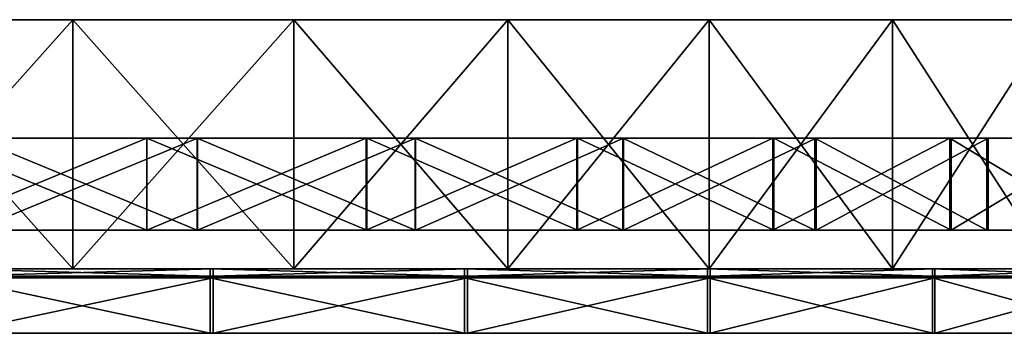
# Model space of a CAD drawing. Header units: millimetres. Extents: x 0 to 349, y 0 to 34.
# Tile 3 of 4: x 175 to 282, y 0 to 34. Entities that reach past the tile are written whole.
import ezdxf

# ---------------------------------------------------------------- set-up
doc = ezdxf.new("R2010")
doc.units = ezdxf.units.MM
doc.header["$LTSCALE"] = 25.4
doc.layers.get('0').update_dxf_attribs({"true_color": 0xff5454})

# ---------------------------------------------------------------- blocks, each defined once
blk = doc.blocks.new('RING-LED-L-WOOD-10282.STL')
at = {"color": 250, "true_color": 0x262626}
mesh = blk.add_polyface(dxfattribs=at)
corners = [(-23.56, -0.2, -149.01), (24.55, -0.2, -147.07), (0.57, -0.2, -149.98), (-47.23, -0.2, -144.17), (47.76, -0.2, -140.35), (-69.82, -0.2, -135.61), (69.58, -0.2, -129.99), (-90.74, -0.2, -123.53), (89.46, -0.2, -116.27), (-109.45, -0.2, -108.25), (106.88, -0.2, -99.53), (-125.47, -0.2, -90.17), (121.39, -0.2, -80.22), (-138.38, -0.2, -69.75), (132.62, -0.2, -58.83), (-147.85, -0.2, -47.53), (140.27, -0.2, -35.92), (-153.63, -0.2, -24.08), (144.14, -0.2, -12.08), (-155.57, -0.2), (144.14, -0.2, 12.08), (-153.63, -0.2, 24.08), (140.27, -0.2, 35.92), (-147.85, -0.2, 47.53), (132.62, -0.2, 58.83), (-138.38, -0.2, 69.75), (121.39, -0.2, 80.22), (-125.47, -0.2, 90.17), (106.88, -0.2, 99.53), (-109.45, -0.2, 108.25), (89.46, -0.2, 116.27), (-90.74, -0.2, 123.53), (69.58, -0.2, 129.99), (-69.82, -0.2, 135.61), (47.76, -0.2, 140.35), (-47.23, -0.2, 144.17), (24.55, -0.2, 147.07), (-23.56, -0.2, 149.01), (0.57, -0.2, 149.98)]
mesh.append_faces([[corners[k] for k in face] for face in [(0, 1, 2), (36, 37, 38)]], dxfattribs={"vtx0": -1, "color": 250})
mesh.append_faces([[corners[k] for k in face] for face in [(1, 3, 4), (4, 5, 6), (6, 7, 8), (8, 9, 10), (10, 11, 12), (12, 13, 14), (14, 15, 16), (16, 17, 18), (18, 19, 20), (20, 21, 22), (22, 23, 24), (24, 25, 26), (26, 27, 28), (28, 29, 30), (30, 31, 32), (32, 33, 34), (34, 35, 36)]], dxfattribs={"vtx0": -1, "vtx1": -1, "color": 250})
mesh.append_faces([[corners[k] for k in face] for face in [(1, 0, 3), (4, 3, 5), (6, 5, 7), (8, 7, 9), (10, 9, 11), (12, 11, 13), (14, 13, 15), (16, 15, 17), (18, 17, 19), (20, 19, 21), (22, 21, 23), (24, 23, 25), (26, 25, 27), (28, 27, 29), (30, 29, 31), (32, 31, 33), (34, 33, 35), (36, 35, 37)]], dxfattribs={"vtx0": -1, "vtx2": -1, "color": 250})
mesh = blk.add_polyface(dxfattribs=at)
corners = [(0.57, -0.2, -149.98), (-23.56, -27.2, -149.01), (-23.56, -0.2, -149.01), (0.57, -27.2, -149.98)]
mesh.append_faces([[corners[k] for k in face] for face in [(0, 1, 2), (1, 0, 3)]], dxfattribs={"vtx0": -1, "color": 250})
mesh = blk.add_polyface(dxfattribs=at)
corners = [(0.57, -27.2, 149.98), (-23.56, -0.2, 149.01), (-23.56, -27.2, 149.01), (0.57, -0.2, 149.98)]
mesh.append_faces([[corners[k] for k in face] for face in [(0, 1, 2), (1, 0, 3)]], dxfattribs={"vtx0": -1, "color": 250})
mesh = blk.add_polyface(dxfattribs=at)
corners = [(24.55, -0.2, -147.07), (0.57, -27.2, -149.98), (0.57, -0.2, -149.98), (24.55, -27.2, -147.07)]
mesh.append_faces([[corners[k] for k in face] for face in [(0, 1, 2), (1, 0, 3)]], dxfattribs={"vtx0": -1, "color": 250})
mesh = blk.add_polyface(dxfattribs=at)
corners = [(24.55, -27.2, 147.07), (0.57, -0.2, 149.98), (0.57, -27.2, 149.98), (24.55, -0.2, 147.07)]
mesh.append_faces([[corners[k] for k in face] for face in [(0, 1, 2), (1, 0, 3)]], dxfattribs={"vtx0": -1, "color": 250})
mesh = blk.add_polyface(dxfattribs=at)
corners = [(47.76, -0.2, -140.35), (24.55, -27.2, -147.07), (24.55, -0.2, -147.07), (47.76, -27.2, -140.35)]
mesh.append_faces([[corners[k] for k in face] for face in [(0, 1, 2), (1, 0, 3)]], dxfattribs={"vtx0": -1, "color": 250})
mesh = blk.add_polyface(dxfattribs=at)
corners = [(47.76, -27.2, 140.35), (24.55, -0.2, 147.07), (24.55, -27.2, 147.07), (47.76, -0.2, 140.35)]
mesh.append_faces([[corners[k] for k in face] for face in [(0, 1, 2), (1, 0, 3)]], dxfattribs={"vtx0": -1, "color": 250})
mesh = blk.add_polyface(dxfattribs=at)
corners = [(69.58, -0.2, -129.99), (47.76, -27.2, -140.35), (47.76, -0.2, -140.35), (69.58, -27.2, -129.99)]
mesh.append_faces([[corners[k] for k in face] for face in [(0, 1, 2), (1, 0, 3)]], dxfattribs={"vtx0": -1, "color": 250})
mesh = blk.add_polyface(dxfattribs=at)
corners = [(69.58, -27.2, 129.99), (47.76, -0.2, 140.35), (47.76, -27.2, 140.35), (69.58, -0.2, 129.99)]
mesh.append_faces([[corners[k] for k in face] for face in [(0, 1, 2), (1, 0, 3)]], dxfattribs={"vtx0": -1, "color": 250})
mesh = blk.add_polyface(dxfattribs=at)
corners = [(89.46, -0.2, -116.27), (69.58, -27.2, -129.99), (69.58, -0.2, -129.99), (89.46, -27.2, -116.27)]
mesh.append_faces([[corners[k] for k in face] for face in [(0, 1, 2), (1, 0, 3)]], dxfattribs={"vtx0": -1, "color": 250})
mesh = blk.add_polyface(dxfattribs=at)
corners = [(89.46, -27.2, 116.27), (69.58, -0.2, 129.99), (69.58, -27.2, 129.99), (89.46, -0.2, 116.27)]
mesh.append_faces([[corners[k] for k in face] for face in [(0, 1, 2), (1, 0, 3)]], dxfattribs={"vtx0": -1, "color": 250})
mesh = blk.add_polyface(dxfattribs=at)
corners = [(106.88, -0.2, -99.53), (89.46, -27.2, -116.27), (89.46, -0.2, -116.27), (106.88, -27.2, -99.53)]
mesh.append_faces([[corners[k] for k in face] for face in [(0, 1, 2), (1, 0, 3)]], dxfattribs={"vtx0": -1, "color": 250})
mesh = blk.add_polyface(dxfattribs=at)
corners = [(106.88, -27.2, 99.53), (89.46, -0.2, 116.27), (89.46, -27.2, 116.27), (106.88, -0.2, 99.53)]
mesh.append_faces([[corners[k] for k in face] for face in [(0, 1, 2), (1, 0, 3)]], dxfattribs={"vtx0": -1, "color": 250})
at = {"color": 7, "true_color": 0xffffff}
mesh = blk.add_polyface(dxfattribs=at)
corners = [(-34.15, -13.03, -148.48), (-10.09, -13.03, -150.93), (-10.09, -13.03, -151.15), (-34.1, -13.03, -148.26), (-57.46, -13.03, -142), (-57.39, -13.03, -141.79), (-79.45, -13.03, -131.89), (-79.34, -13.03, -131.69), (-99.54, -13.03, -118.39), (-99.41, -13.03, -118.22), (-117.23, -13.03, -101.87), (-117.06, -13.03, -101.72), (-132.05, -13.03, -82.74), (-131.86, -13.03, -82.62), (-143.62, -13.03, -61.49), (-143.42, -13.03, -61.4), (-151.66, -13.03, -38.66), (-151.45, -13.03, -38.6), (-155.96, -13.03, -14.84), (-155.74, -13.03, -14.82), (-156.4, -13.03, 9.36), (-156.18, -13.03, 9.34), (-152.76, -13.03, 33.26), (-152.97, -13.03, 33.31), (-145.57, -13.03, 56.34), (-145.77, -13.03, 56.42), (-134.79, -13.03, 77.96), (-134.97, -13.03, 78.08), (-120.69, -13.03, 97.59), (-120.86, -13.03, 97.74), (-103.65, -13.03, 114.73), (-103.79, -13.03, 114.89), (-84.09, -13.03, 128.92), (-84.2, -13.03, 129.11), (-62.52, -13.03, 139.81), (-62.6, -13.03, 140.01), (-39.48, -13.03, 147.12), (-39.53, -13.03, 147.33), (-15.58, -13.03, 150.66), (-15.59, -13.03, 150.88), (103.42, -13.03, -104.62), (118.89, -13.03, -86.03), (103.57, -13.03, -104.77), (118.71, -13.03, -85.91), (131.02, -13.03, -65.09), (130.83, -13.03, -65), (139.66, -13.03, -42.48), (139.45, -13.03, -42.42), (144.58, -13.03, -18.79), (144.36, -13.03, -18.76), (145.65, -13.03, 5.39), (145.43, -13.03, 5.38), (142.64, -13.03, 29.39), (142.86, -13.03, 29.43), (136.06, -13.03, 52.64), (136.26, -13.03, 52.72), (125.85, -13.03, 74.54), (126.04, -13.03, 74.65), (112.27, -13.03, 94.54), (112.45, -13.03, 94.67), (95.69, -13.03, 112.11), (95.83, -13.03, 112.27), (76.51, -13.03, 126.81), (76.62, -13.03, 127), (55.23, -13.03, 138.26), (55.31, -13.03, 138.47), (32.39, -13.03, 146.18), (32.45, -13.03, 146.39), (8.59, -13.03, 150.34), (8.61, -13.03, 150.56), (14.08, -13.03, -149.95), (14.05, -13.03, -149.73), (37.75, -13.03, -144.91), (37.69, -13.03, -144.7), (60.31, -13.03, -136.16), (60.22, -13.03, -135.96), (81.19, -13.03, -123.92), (81.07, -13.03, -123.74), (99.85, -13.03, -108.51), (99.7, -13.03, -108.35)]
mesh.append_faces([[corners[k] for k in face] for face in [(40, 41, 42), (78, 77, 79)]], dxfattribs={"vtx0": -1, "color": 7})
mesh.append_faces([[corners[k] for k in face] for face in [(0, 1, 2), (1, 0, 3), (3, 4, 5), (5, 6, 7), (7, 8, 9), (9, 10, 11), (11, 12, 13), (13, 14, 15), (15, 16, 17), (17, 18, 19), (19, 20, 21), (21, 20, 22), (22, 23, 24), (24, 25, 26), (26, 27, 28), (28, 29, 30), (30, 31, 32), (32, 33, 34), (34, 35, 36), (36, 37, 38), (41, 43, 44), (44, 45, 46), (46, 47, 48), (48, 49, 50), (50, 52, 53), (53, 54, 55), (55, 56, 57), (57, 58, 59), (59, 60, 61), (61, 62, 63), (63, 64, 65), (65, 66, 67), (67, 68, 69), (69, 38, 39), (70, 71, 72), (72, 73, 74), (74, 75, 76), (76, 77, 78)]], dxfattribs={"vtx0": -1, "vtx1": -1, "color": 7})
mesh.append_faces([[corners[k] for k in face] for face in [(3, 0, 4), (5, 4, 6), (7, 6, 8), (9, 8, 10), (11, 10, 12), (13, 12, 14), (15, 14, 16), (17, 16, 18), (19, 18, 20), (22, 20, 23), (24, 23, 25), (26, 25, 27), (28, 27, 29), (30, 29, 31), (32, 31, 33), (34, 33, 35), (36, 35, 37), (38, 37, 39), (41, 40, 43), (44, 43, 45), (46, 45, 47), (48, 47, 49), (50, 49, 51), (50, 51, 52), (53, 52, 54), (55, 54, 56), (57, 56, 58), (59, 58, 60), (61, 60, 62), (63, 62, 64), (65, 64, 66), (67, 66, 68), (69, 68, 38), (1, 70, 2), (70, 1, 71), (72, 71, 73), (74, 73, 75), (76, 75, 77)]], dxfattribs={"vtx0": -1, "vtx2": -1, "color": 7})
mesh = blk.add_polyface(dxfattribs=at)
corners = [(8.61, -23.03, 150.56), (-15.59, -13.03, 150.88), (-15.59, -23.03, 150.88), (8.61, -13.03, 150.56)]
mesh.append_faces([[corners[k] for k in face] for face in [(0, 1, 2), (1, 0, 3)]], dxfattribs={"vtx0": -1, "color": 7})
mesh = blk.add_polyface(dxfattribs=at)
corners = [(8.59, -13.03, 150.34), (-15.58, -23.03, 150.66), (-15.58, -13.03, 150.66), (8.59, -23.03, 150.34)]
mesh.append_faces([[corners[k] for k in face] for face in [(0, 1, 2), (1, 0, 3)]], dxfattribs={"vtx0": -1, "color": 7})
mesh = blk.add_polyface(dxfattribs=at)
corners = [(14.08, -13.03, -149.95), (-10.09, -23.03, -151.15), (-10.09, -13.03, -151.15), (14.08, -23.03, -149.95)]
mesh.append_faces([[corners[k] for k in face] for face in [(0, 1, 2), (1, 0, 3)]], dxfattribs={"vtx0": -1, "color": 7})
mesh = blk.add_polyface(dxfattribs=at)
corners = [(14.05, -23.03, -149.73), (-10.09, -13.03, -150.93), (-10.09, -23.03, -150.93), (14.05, -13.03, -149.73)]
mesh.append_faces([[corners[k] for k in face] for face in [(0, 1, 2), (1, 0, 3)]], dxfattribs={"vtx0": -1, "color": 7})
mesh = blk.add_polyface(dxfattribs=at)
corners = [(32.39, -13.03, 146.18), (8.59, -23.03, 150.34), (8.59, -13.03, 150.34), (32.39, -23.03, 146.18)]
mesh.append_faces([[corners[k] for k in face] for face in [(0, 1, 2), (1, 0, 3)]], dxfattribs={"vtx0": -1, "color": 7})
mesh = blk.add_polyface(dxfattribs=at)
corners = [(32.45, -23.03, 146.39), (8.61, -13.03, 150.56), (8.61, -23.03, 150.56), (32.45, -13.03, 146.39)]
mesh.append_faces([[corners[k] for k in face] for face in [(0, 1, 2), (1, 0, 3)]], dxfattribs={"vtx0": -1, "color": 7})
mesh = blk.add_polyface(dxfattribs=at)
corners = [(37.69, -23.03, -144.7), (14.05, -13.03, -149.73), (14.05, -23.03, -149.73), (37.69, -13.03, -144.7)]
mesh.append_faces([[corners[k] for k in face] for face in [(0, 1, 2), (1, 0, 3)]], dxfattribs={"vtx0": -1, "color": 7})
mesh = blk.add_polyface(dxfattribs=at)
corners = [(37.75, -13.03, -144.91), (14.08, -23.03, -149.95), (14.08, -13.03, -149.95), (37.75, -23.03, -144.91)]
mesh.append_faces([[corners[k] for k in face] for face in [(0, 1, 2), (1, 0, 3)]], dxfattribs={"vtx0": -1, "color": 7})
mesh = blk.add_polyface(dxfattribs=at)
corners = [(55.23, -13.03, 138.26), (32.39, -23.03, 146.18), (32.39, -13.03, 146.18), (55.23, -23.03, 138.26)]
mesh.append_faces([[corners[k] for k in face] for face in [(0, 1, 2), (1, 0, 3)]], dxfattribs={"vtx0": -1, "color": 7})
mesh = blk.add_polyface(dxfattribs=at)
corners = [(55.31, -23.03, 138.47), (32.45, -13.03, 146.39), (32.45, -23.03, 146.39), (55.31, -13.03, 138.47)]
mesh.append_faces([[corners[k] for k in face] for face in [(0, 1, 2), (1, 0, 3)]], dxfattribs={"vtx0": -1, "color": 7})
mesh = blk.add_polyface(dxfattribs=at)
corners = [(60.22, -23.03, -135.96), (37.69, -13.03, -144.7), (37.69, -23.03, -144.7), (60.22, -13.03, -135.96)]
mesh.append_faces([[corners[k] for k in face] for face in [(0, 1, 2), (1, 0, 3)]], dxfattribs={"vtx0": -1, "color": 7})
mesh = blk.add_polyface(dxfattribs=at)
corners = [(60.31, -13.03, -136.16), (37.75, -23.03, -144.91), (37.75, -13.03, -144.91), (60.31, -23.03, -136.16)]
mesh.append_faces([[corners[k] for k in face] for face in [(0, 1, 2), (1, 0, 3)]], dxfattribs={"vtx0": -1, "color": 7})
mesh = blk.add_polyface(dxfattribs=at)
corners = [(76.51, -13.03, 126.81), (55.23, -23.03, 138.26), (55.23, -13.03, 138.26), (76.51, -23.03, 126.81)]
mesh.append_faces([[corners[k] for k in face] for face in [(0, 1, 2), (1, 0, 3)]], dxfattribs={"vtx0": -1, "color": 7})
mesh = blk.add_polyface(dxfattribs=at)
corners = [(76.62, -23.03, 127), (55.31, -13.03, 138.47), (55.31, -23.03, 138.47), (76.62, -13.03, 127)]
mesh.append_faces([[corners[k] for k in face] for face in [(0, 1, 2), (1, 0, 3)]], dxfattribs={"vtx0": -1, "color": 7})
mesh = blk.add_polyface(dxfattribs=at)
corners = [(81.07, -23.03, -123.74), (60.22, -13.03, -135.96), (60.22, -23.03, -135.96), (81.07, -13.03, -123.74)]
mesh.append_faces([[corners[k] for k in face] for face in [(0, 1, 2), (1, 0, 3)]], dxfattribs={"vtx0": -1, "color": 7})
mesh = blk.add_polyface(dxfattribs=at)
corners = [(81.19, -13.03, -123.92), (60.31, -23.03, -136.16), (60.31, -13.03, -136.16), (81.19, -23.03, -123.92)]
mesh.append_faces([[corners[k] for k in face] for face in [(0, 1, 2), (1, 0, 3)]], dxfattribs={"vtx0": -1, "color": 7})
mesh = blk.add_polyface(dxfattribs=at)
corners = [(95.69, -13.03, 112.11), (76.51, -23.03, 126.81), (76.51, -13.03, 126.81), (95.69, -23.03, 112.11)]
mesh.append_faces([[corners[k] for k in face] for face in [(0, 1, 2), (1, 0, 3)]], dxfattribs={"vtx0": -1, "color": 7})
mesh = blk.add_polyface(dxfattribs=at)
corners = [(95.83, -23.03, 112.27), (76.62, -13.03, 127), (76.62, -23.03, 127), (95.83, -13.03, 112.27)]
mesh.append_faces([[corners[k] for k in face] for face in [(0, 1, 2), (1, 0, 3)]], dxfattribs={"vtx0": -1, "color": 7})
mesh = blk.add_polyface(dxfattribs=at)
corners = [(99.7, -23.03, -108.35), (81.07, -13.03, -123.74), (81.07, -23.03, -123.74), (99.7, -13.03, -108.35)]
mesh.append_faces([[corners[k] for k in face] for face in [(0, 1, 2), (1, 0, 3)]], dxfattribs={"vtx0": -1, "color": 7})
mesh = blk.add_polyface(dxfattribs=at)
corners = [(99.85, -13.03, -108.51), (81.19, -23.03, -123.92), (81.19, -13.03, -123.92), (99.85, -23.03, -108.51)]
mesh.append_faces([[corners[k] for k in face] for face in [(0, 1, 2), (1, 0, 3)]], dxfattribs={"vtx0": -1, "color": 7})
mesh = blk.add_polyface(dxfattribs=at)
corners = [(95.69, -13.03, 112.11), (112.27, -23.03, 94.54), (95.69, -23.03, 112.11), (112.27, -13.03, 94.54)]
mesh.append_faces([[corners[k] for k in face] for face in [(0, 1, 2), (1, 0, 3)]], dxfattribs={"vtx0": -1, "color": 7})
mesh = blk.add_polyface(dxfattribs=at)
corners = [(112.45, -13.03, 94.67), (95.83, -23.03, 112.27), (112.45, -23.03, 94.67), (95.83, -13.03, 112.27)]
mesh.append_faces([[corners[k] for k in face] for face in [(0, 1, 2), (1, 0, 3)]], dxfattribs={"vtx0": -1, "color": 7})
mesh = blk.add_polyface(dxfattribs=at)
corners = [(99.85, -13.03, -108.51), (99.7, -23.03, -108.35), (99.85, -23.03, -108.51), (99.7, -13.03, -108.35)]
mesh.append_faces([[corners[k] for k in face] for face in [(0, 1, 2), (1, 0, 3)]], dxfattribs={"vtx0": -1, "color": 7})
mesh = blk.add_polyface(dxfattribs=at)
corners = [(14.08, -23.03, -149.95), (-10.09, -23.03, -150.93), (-10.09, -23.03, -151.15), (14.05, -23.03, -149.73), (37.75, -23.03, -144.91), (37.69, -23.03, -144.7), (60.31, -23.03, -136.16), (60.22, -23.03, -135.96), (81.19, -23.03, -123.92), (81.07, -23.03, -123.74), (99.85, -23.03, -108.51), (99.7, -23.03, -108.35), (118.89, -23.03, -86.03), (103.42, -23.03, -104.62), (103.57, -23.03, -104.77), (118.71, -23.03, -85.91), (131.02, -23.03, -65.09), (130.83, -23.03, -65), (139.66, -23.03, -42.48), (139.45, -23.03, -42.42), (144.58, -23.03, -18.79), (144.36, -23.03, -18.76), (145.65, -23.03, 5.39), (145.43, -23.03, 5.38), (142.64, -23.03, 29.39), (142.86, -23.03, 29.43), (136.06, -23.03, 52.64), (136.26, -23.03, 52.72), (125.85, -23.03, 74.54), (126.04, -23.03, 74.65), (112.27, -23.03, 94.54), (112.45, -23.03, 94.67), (95.69, -23.03, 112.11), (95.83, -23.03, 112.27), (76.51, -23.03, 126.81), (76.62, -23.03, 127), (55.23, -23.03, 138.26), (55.31, -23.03, 138.47), (32.39, -23.03, 146.18), (32.45, -23.03, 146.39), (8.59, -23.03, 150.34), (8.61, -23.03, 150.56), (-15.58, -23.03, 150.66), (-15.59, -23.03, 150.88), (-34.15, -23.03, -148.48), (-34.1, -23.03, -148.26), (-57.46, -23.03, -142), (-57.39, -23.03, -141.79), (-79.45, -23.03, -131.89), (-79.34, -23.03, -131.69), (-99.54, -23.03, -118.39), (-99.41, -23.03, -118.22), (-117.23, -23.03, -101.87), (-117.06, -23.03, -101.72), (-132.05, -23.03, -82.74), (-131.86, -23.03, -82.62), (-143.62, -23.03, -61.49), (-143.42, -23.03, -61.4), (-151.66, -23.03, -38.66), (-151.45, -23.03, -38.6), (-155.96, -23.03, -14.84), (-155.74, -23.03, -14.82), (-156.4, -23.03, 9.36), (-156.18, -23.03, 9.34), (-152.76, -23.03, 33.26), (-152.97, -23.03, 33.31), (-145.57, -23.03, 56.34), (-145.77, -23.03, 56.42), (-134.79, -23.03, 77.96), (-134.97, -23.03, 78.08), (-120.69, -23.03, 97.59), (-120.86, -23.03, 97.74), (-103.65, -23.03, 114.73), (-103.79, -23.03, 114.89), (-84.09, -23.03, 128.92), (-84.2, -23.03, 129.11), (-62.52, -23.03, 139.81), (-62.6, -23.03, 140.01), (-39.48, -23.03, 147.12), (-39.53, -23.03, 147.33)]
mesh.append_faces([[corners[k] for k in face] for face in [(9, 10, 11), (12, 13, 14)]], dxfattribs={"vtx0": -1, "color": 7})
mesh.append_faces([[corners[k] for k in face] for face in [(0, 1, 2), (1, 0, 3), (3, 4, 5), (5, 6, 7), (7, 8, 9), (13, 12, 15), (15, 16, 17), (17, 18, 19), (19, 20, 21), (21, 22, 23), (23, 22, 24), (24, 25, 26), (26, 27, 28), (28, 29, 30), (30, 31, 32), (32, 33, 34), (34, 35, 36), (36, 37, 38), (38, 39, 40), (40, 41, 42), (44, 45, 46), (46, 47, 48), (48, 49, 50), (50, 51, 52), (52, 53, 54), (54, 55, 56), (56, 57, 58), (58, 59, 60), (60, 61, 62), (62, 64, 65), (65, 66, 67), (67, 68, 69), (69, 70, 71), (71, 72, 73), (73, 74, 75), (75, 76, 77), (77, 78, 79), (79, 42, 43)]], dxfattribs={"vtx0": -1, "vtx1": -1, "color": 7})
mesh.append_faces([[corners[k] for k in face] for face in [(3, 0, 4), (5, 4, 6), (7, 6, 8), (9, 8, 10), (15, 12, 16), (17, 16, 18), (19, 18, 20), (21, 20, 22), (24, 22, 25), (26, 25, 27), (28, 27, 29), (30, 29, 31), (32, 31, 33), (34, 33, 35), (36, 35, 37), (38, 37, 39), (40, 39, 41), (42, 41, 43), (1, 44, 2), (44, 1, 45), (46, 45, 47), (48, 47, 49), (50, 49, 51), (52, 51, 53), (54, 53, 55), (56, 55, 57), (58, 57, 59), (60, 59, 61), (62, 61, 63), (62, 63, 64), (65, 64, 66), (67, 66, 68), (69, 68, 70), (71, 70, 72), (73, 72, 74), (75, 74, 76), (77, 76, 78), (79, 78, 42)]], dxfattribs={"vtx0": -1, "vtx2": -1, "color": 7})
at = {"color": 250, "true_color": 0x262626}
mesh = blk.add_polyface(dxfattribs=at)
corners = [(-40.32, -27.2, -171.49), (15.78, -27.2, -173.71), (-12.36, -27.2, -174.86), (43.37, -27.2, -168.05), (-67.38, -27.2, -163.68), (69.69, -27.2, -158.04), (-92.83, -27.2, -151.63), (94.07, -27.2, -143.93), (-116.03, -27.2, -135.65), (115.87, -27.2, -126.1), (-136.36, -27.2, -116.16), (134.53, -27.2, -105.01), (-153.29, -27.2, -93.66), (149.56, -27.2, -81.19), (-166.41, -27.2, -68.74), (160.57, -27.2, -55.27), (-175.35, -27.2, -42.03), (167.29, -27.2, -27.92), (-179.89, -27.2, -14.24), (169.53, -27.2, 0.16), (-179.91, -27.2, 13.93), (167.24, -27.2, 28.23), (-175.42, -27.2, 41.73), (160.47, -27.2, 55.56), (-166.53, -27.2, 68.45), (149.41, -27.2, 81.46), (-160.5, -27.2, 81.19), (-153.46, -27.2, 93.4), (134.34, -27.2, 105.25), (-136.56, -27.2, 115.93), (115.64, -27.2, 126.32), (-116.27, -27.2, 135.46), (93.81, -27.2, 144.11), (-93.11, -27.2, 151.48), (69.41, -27.2, 158.17), (-67.67, -27.2, 163.57), (43.07, -27.2, 168.13), (-40.63, -27.2, 171.43), (15.47, -27.2, 173.74), (-12.67, -27.2, 174.85)]
mesh.append_faces([[corners[k] for k in face] for face in [(0, 1, 2), (38, 37, 39)]], dxfattribs={"vtx0": -1, "color": 250})
mesh.append_faces([[corners[k] for k in face] for face in [(1, 0, 3), (3, 4, 5), (5, 6, 7), (7, 8, 9), (9, 10, 11), (11, 12, 13), (13, 14, 15), (15, 16, 17), (17, 18, 19), (19, 20, 21), (21, 22, 23), (23, 24, 25), (25, 27, 28), (28, 29, 30), (30, 31, 32), (32, 33, 34), (34, 35, 36), (36, 37, 38)]], dxfattribs={"vtx0": -1, "vtx1": -1, "color": 250})
mesh.append_faces([[corners[k] for k in face] for face in [(3, 0, 4), (5, 4, 6), (7, 6, 8), (9, 8, 10), (11, 10, 12), (13, 12, 14), (15, 14, 16), (17, 16, 18), (19, 18, 20), (21, 20, 22), (23, 22, 24), (25, 24, 26), (25, 26, 27), (28, 27, 29), (30, 29, 31), (32, 31, 33), (34, 33, 35), (36, 35, 37)]], dxfattribs={"vtx0": -1, "vtx2": -1, "color": 250})
mesh = blk.add_polyface(dxfattribs=at)
corners = [(24.55, -27.2, -147.07), (-23.56, -27.2, -149.01), (0.57, -27.2, -149.98), (-47.23, -27.2, -144.17), (47.76, -27.2, -140.35), (-69.82, -27.2, -135.61), (69.58, -27.2, -129.99), (-90.74, -27.2, -123.53), (89.46, -27.2, -116.27), (-109.45, -27.2, -108.25), (106.88, -27.2, -99.53), (-125.47, -27.2, -90.17), (121.39, -27.2, -80.22), (-138.38, -27.2, -69.75), (132.62, -27.2, -58.83), (-147.85, -27.2, -47.53), (140.27, -27.2, -35.92), (-153.63, -27.2, -24.08), (144.14, -27.2, -12.08), (-155.57, -27.2), (144.14, -27.2, 12.08), (-153.63, -27.2, 24.08), (140.27, -27.2, 35.92), (-147.85, -27.2, 47.53), (132.62, -27.2, 58.83), (-138.38, -27.2, 69.75), (121.39, -27.2, 80.22), (-125.47, -27.2, 90.17), (106.88, -27.2, 99.53), (-109.45, -27.2, 108.25), (89.46, -27.2, 116.27), (-90.74, -27.2, 123.53), (69.58, -27.2, 129.99), (-69.82, -27.2, 135.61), (47.76, -27.2, 140.35), (-47.23, -27.2, 144.17), (24.55, -27.2, 147.07), (-23.56, -27.2, 149.01), (0.57, -27.2, 149.98)]
mesh.append_faces([[corners[k] for k in face] for face in [(0, 1, 2), (37, 36, 38)]], dxfattribs={"vtx0": -1, "color": 250})
mesh.append_faces([[corners[k] for k in face] for face in [(1, 0, 3), (3, 4, 5), (5, 6, 7), (7, 8, 9), (9, 10, 11), (11, 12, 13), (13, 14, 15), (15, 16, 17), (17, 18, 19), (19, 20, 21), (21, 22, 23), (23, 24, 25), (25, 26, 27), (27, 28, 29), (29, 30, 31), (31, 32, 33), (33, 34, 35), (35, 36, 37)]], dxfattribs={"vtx0": -1, "vtx1": -1, "color": 250})
mesh.append_faces([[corners[k] for k in face] for face in [(3, 0, 4), (5, 4, 6), (7, 6, 8), (9, 8, 10), (11, 10, 12), (13, 12, 14), (15, 14, 16), (17, 16, 18), (19, 18, 20), (21, 20, 22), (23, 22, 24), (25, 24, 26), (27, 26, 28), (29, 28, 30), (31, 30, 32), (33, 32, 34), (35, 34, 36)]], dxfattribs={"vtx0": -1, "vtx2": -1, "color": 250})
mesh = blk.add_polyface(dxfattribs=at)
corners = [(15.47, -28, 173.74), (-12.67, -27.2, 174.85), (-12.67, -28, 174.85), (15.47, -27.2, 173.74)]
mesh.append_faces([[corners[k] for k in face] for face in [(0, 1, 2), (1, 0, 3)]], dxfattribs={"vtx0": -1, "color": 250})
mesh = blk.add_polyface(dxfattribs=at)
corners = [(15.78, -27.2, -173.71), (-12.36, -28, -174.86), (-12.36, -27.2, -174.86), (15.78, -28, -173.71)]
mesh.append_faces([[corners[k] for k in face] for face in [(0, 1, 2), (1, 0, 3)]], dxfattribs={"vtx0": -1, "color": 250})
mesh = blk.add_polyface(dxfattribs=at)
corners = [(43.07, -28, 168.13), (15.47, -27.2, 173.74), (15.47, -28, 173.74), (43.07, -27.2, 168.13)]
mesh.append_faces([[corners[k] for k in face] for face in [(0, 1, 2), (1, 0, 3)]], dxfattribs={"vtx0": -1, "color": 250})
mesh = blk.add_polyface(dxfattribs=at)
corners = [(43.37, -27.2, -168.05), (15.78, -28, -173.71), (15.78, -27.2, -173.71), (43.37, -28, -168.05)]
mesh.append_faces([[corners[k] for k in face] for face in [(0, 1, 2), (1, 0, 3)]], dxfattribs={"vtx0": -1, "color": 250})
mesh = blk.add_polyface(dxfattribs=at)
corners = [(69.41, -28, 158.17), (43.07, -27.2, 168.13), (43.07, -28, 168.13), (69.41, -27.2, 158.17)]
mesh.append_faces([[corners[k] for k in face] for face in [(0, 1, 2), (1, 0, 3)]], dxfattribs={"vtx0": -1, "color": 250})
mesh = blk.add_polyface(dxfattribs=at)
corners = [(69.69, -27.2, -158.04), (43.37, -28, -168.05), (43.37, -27.2, -168.05), (69.69, -28, -158.04)]
mesh.append_faces([[corners[k] for k in face] for face in [(0, 1, 2), (1, 0, 3)]], dxfattribs={"vtx0": -1, "color": 250})
mesh = blk.add_polyface(dxfattribs=at)
corners = [(93.81, -28, 144.11), (69.41, -27.2, 158.17), (69.41, -28, 158.17), (93.81, -27.2, 144.11)]
mesh.append_faces([[corners[k] for k in face] for face in [(0, 1, 2), (1, 0, 3)]], dxfattribs={"vtx0": -1, "color": 250})
mesh = blk.add_polyface(dxfattribs=at)
corners = [(94.07, -27.2, -143.93), (69.69, -28, -158.04), (69.69, -27.2, -158.04), (94.07, -28, -143.93)]
mesh.append_faces([[corners[k] for k in face] for face in [(0, 1, 2), (1, 0, 3)]], dxfattribs={"vtx0": -1, "color": 250})
mesh = blk.add_polyface(dxfattribs=at)
corners = [(115.64, -28, 126.32), (93.81, -27.2, 144.11), (93.81, -28, 144.11), (115.64, -27.2, 126.32)]
mesh.append_faces([[corners[k] for k in face] for face in [(0, 1, 2), (1, 0, 3)]], dxfattribs={"vtx0": -1, "color": 250})
mesh = blk.add_polyface(dxfattribs=at)
corners = [(115.87, -27.2, -126.1), (94.07, -28, -143.93), (94.07, -27.2, -143.93), (115.87, -28, -126.1)]
mesh.append_faces([[corners[k] for k in face] for face in [(0, 1, 2), (1, 0, 3)]], dxfattribs={"vtx0": -1, "color": 250})
mesh = blk.add_polyface(dxfattribs=at)
corners = [(15.78, -28, -173.71), (-40.32, -28, -171.49), (-12.36, -28, -174.86), (43.37, -28, -168.05), (-67.38, -28, -163.68), (69.69, -28, -158.04), (-92.83, -28, -151.63), (94.07, -28, -143.93), (-116.03, -28, -135.65), (115.87, -28, -126.1), (-136.36, -28, -116.16), (134.53, -28, -105.01), (-153.29, -28, -93.66), (149.56, -28, -81.19), (-166.41, -28, -68.74), (160.57, -28, -55.27), (-175.35, -28, -42.03), (167.29, -28, -27.92), (-179.89, -28, -14.24), (169.53, -28, 0.16), (-179.91, -28, 13.93), (167.24, -28, 28.23), (-175.42, -28, 41.73), (160.47, -28, 55.56), (-166.53, -28, 68.45), (149.41, -28, 81.46), (-160.5, -28, 81.19), (-153.46, -28, 93.4), (134.34, -28, 105.25), (-136.56, -28, 115.93), (115.64, -28, 126.32), (-116.27, -28, 135.46), (93.81, -28, 144.11), (-93.11, -28, 151.48), (69.41, -28, 158.17), (-67.67, -28, 163.57), (43.07, -28, 168.13), (-40.63, -28, 171.43), (15.47, -28, 173.74), (-12.67, -28, 174.85)]
mesh.append_faces([[corners[k] for k in face] for face in [(0, 1, 2), (37, 38, 39)]], dxfattribs={"vtx0": -1, "color": 250})
mesh.append_faces([[corners[k] for k in face] for face in [(1, 3, 4), (4, 5, 6), (6, 7, 8), (8, 9, 10), (10, 11, 12), (12, 13, 14), (14, 15, 16), (16, 17, 18), (18, 19, 20), (20, 21, 22), (22, 23, 24), (24, 25, 26), (26, 25, 27), (27, 28, 29), (29, 30, 31), (31, 32, 33), (33, 34, 35), (35, 36, 37)]], dxfattribs={"vtx0": -1, "vtx1": -1, "color": 250})
mesh.append_faces([[corners[k] for k in face] for face in [(1, 0, 3), (4, 3, 5), (6, 5, 7), (8, 7, 9), (10, 9, 11), (12, 11, 13), (14, 13, 15), (16, 15, 17), (18, 17, 19), (20, 19, 21), (22, 21, 23), (24, 23, 25), (27, 25, 28), (29, 28, 30), (31, 30, 32), (33, 32, 34), (35, 34, 36), (37, 36, 38)]], dxfattribs={"vtx0": -1, "vtx2": -1, "color": 250})
at = {"color": 0}
mesh = blk.add_polyface(dxfattribs=at)
corners = [(-40.32, -28.2, -171.49), (15.78, -28.2, -173.71), (-12.36, -28.2, -174.86), (43.37, -28.2, -168.05), (-67.38, -28.2, -163.68), (69.69, -28.2, -158.04), (-92.83, -28.2, -151.63), (94.07, -28.2, -143.93), (-116.03, -28.2, -135.65), (115.87, -28.2, -126.1), (-136.36, -28.2, -116.16), (134.53, -28.2, -105.01), (-153.29, -28.2, -93.66), (149.56, -28.2, -81.19), (-166.41, -28.2, -68.74), (160.57, -28.2, -55.27), (-175.35, -28.2, -42.03), (167.29, -28.2, -27.92), (-179.89, -28.2, -14.24), (169.53, -28.2, 0.16), (-179.91, -28.2, 13.93), (167.24, -28.2, 28.23), (-175.42, -28.2, 41.73), (160.47, -28.2, 55.56), (-166.53, -28.2, 68.45), (149.41, -28.2, 81.46), (-160.5, -28.2, 81.19), (-153.46, -28.2, 93.4), (134.34, -28.2, 105.25), (-136.56, -28.2, 115.93), (115.64, -28.2, 126.32), (-116.27, -28.2, 135.46), (93.81, -28.2, 144.11), (-93.11, -28.2, 151.48), (69.41, -28.2, 158.17), (-67.67, -28.2, 163.57), (43.07, -28.2, 168.13), (-40.63, -28.2, 171.43), (15.47, -28.2, 173.74), (-12.67, -28.2, 174.85)]
mesh.append_faces([[corners[k] for k in face] for face in [(0, 1, 2), (38, 37, 39)]], dxfattribs={"vtx0": -1, "color": 0})
mesh.append_faces([[corners[k] for k in face] for face in [(1, 0, 3), (3, 4, 5), (5, 6, 7), (7, 8, 9), (9, 10, 11), (11, 12, 13), (13, 14, 15), (15, 16, 17), (17, 18, 19), (19, 20, 21), (21, 22, 23), (23, 24, 25), (25, 27, 28), (28, 29, 30), (30, 31, 32), (32, 33, 34), (34, 35, 36), (36, 37, 38)]], dxfattribs={"vtx0": -1, "vtx1": -1, "color": 0})
mesh.append_faces([[corners[k] for k in face] for face in [(3, 0, 4), (5, 4, 6), (7, 6, 8), (9, 8, 10), (11, 10, 12), (13, 12, 14), (15, 14, 16), (17, 16, 18), (19, 18, 20), (21, 20, 22), (23, 22, 24), (25, 24, 26), (25, 26, 27), (28, 27, 29), (30, 29, 31), (32, 31, 33), (34, 33, 35), (36, 35, 37)]], dxfattribs={"vtx0": -1, "vtx2": -1, "color": 0})
at = {"color": 29, "true_color": 0x40301e}
mesh = blk.add_polyface(dxfattribs=at)
corners = [(15.47, -34.2, 173.74), (-12.67, -28.2, 174.85), (-12.67, -34.2, 174.85), (15.47, -28.2, 173.74)]
mesh.append_faces([[corners[k] for k in face] for face in [(0, 1, 2), (1, 0, 3)]], dxfattribs={"vtx0": -1, "color": 29})
mesh = blk.add_polyface(dxfattribs=at)
corners = [(15.78, -28.2, -173.71), (-12.36, -34.2, -174.86), (-12.36, -28.2, -174.86), (15.78, -34.2, -173.71)]
mesh.append_faces([[corners[k] for k in face] for face in [(0, 1, 2), (1, 0, 3)]], dxfattribs={"vtx0": -1, "color": 29})
mesh = blk.add_polyface(dxfattribs=at)
corners = [(43.07, -34.2, 168.13), (15.47, -28.2, 173.74), (15.47, -34.2, 173.74), (43.07, -28.2, 168.13)]
mesh.append_faces([[corners[k] for k in face] for face in [(0, 1, 2), (1, 0, 3)]], dxfattribs={"vtx0": -1, "color": 29})
mesh = blk.add_polyface(dxfattribs=at)
corners = [(43.37, -28.2, -168.05), (15.78, -34.2, -173.71), (15.78, -28.2, -173.71), (43.37, -34.2, -168.05)]
mesh.append_faces([[corners[k] for k in face] for face in [(0, 1, 2), (1, 0, 3)]], dxfattribs={"vtx0": -1, "color": 29})
mesh = blk.add_polyface(dxfattribs=at)
corners = [(69.41, -34.2, 158.17), (43.07, -28.2, 168.13), (43.07, -34.2, 168.13), (69.41, -28.2, 158.17)]
mesh.append_faces([[corners[k] for k in face] for face in [(0, 1, 2), (1, 0, 3)]], dxfattribs={"vtx0": -1, "color": 29})
mesh = blk.add_polyface(dxfattribs=at)
corners = [(69.69, -28.2, -158.04), (43.37, -34.2, -168.05), (43.37, -28.2, -168.05), (69.69, -34.2, -158.04)]
mesh.append_faces([[corners[k] for k in face] for face in [(0, 1, 2), (1, 0, 3)]], dxfattribs={"vtx0": -1, "color": 29})
mesh = blk.add_polyface(dxfattribs=at)
corners = [(93.81, -34.2, 144.11), (69.41, -28.2, 158.17), (69.41, -34.2, 158.17), (93.81, -28.2, 144.11)]
mesh.append_faces([[corners[k] for k in face] for face in [(0, 1, 2), (1, 0, 3)]], dxfattribs={"vtx0": -1, "color": 29})
mesh = blk.add_polyface(dxfattribs=at)
corners = [(94.07, -28.2, -143.93), (69.69, -34.2, -158.04), (69.69, -28.2, -158.04), (94.07, -34.2, -143.93)]
mesh.append_faces([[corners[k] for k in face] for face in [(0, 1, 2), (1, 0, 3)]], dxfattribs={"vtx0": -1, "color": 29})
mesh = blk.add_polyface(dxfattribs=at)
corners = [(115.64, -34.2, 126.32), (93.81, -28.2, 144.11), (93.81, -34.2, 144.11), (115.64, -28.2, 126.32)]
mesh.append_faces([[corners[k] for k in face] for face in [(0, 1, 2), (1, 0, 3)]], dxfattribs={"vtx0": -1, "color": 29})
mesh = blk.add_polyface(dxfattribs=at)
corners = [(115.87, -28.2, -126.1), (94.07, -34.2, -143.93), (94.07, -28.2, -143.93), (115.87, -34.2, -126.1)]
mesh.append_faces([[corners[k] for k in face] for face in [(0, 1, 2), (1, 0, 3)]], dxfattribs={"vtx0": -1, "color": 29})
at = {"color": 253, "true_color": 0xc1b094}
mesh = blk.add_polyface(dxfattribs=at)
corners = [(15.78, -34.2, -173.71), (-40.32, -34.2, -171.49), (-12.36, -34.2, -174.86), (43.37, -34.2, -168.05), (-67.38, -34.2, -163.68), (69.69, -34.2, -158.04), (-92.83, -34.2, -151.63), (94.07, -34.2, -143.93), (-116.03, -34.2, -135.65), (115.87, -34.2, -126.1), (-136.36, -34.2, -116.16), (134.53, -34.2, -105.01), (-153.29, -34.2, -93.66), (149.56, -34.2, -81.19), (-166.41, -34.2, -68.74), (160.57, -34.2, -55.27), (-175.35, -34.2, -42.03), (167.29, -34.2, -27.92), (-179.89, -34.2, -14.24), (169.53, -34.2, 0.16), (-179.91, -34.2, 13.93), (167.24, -34.2, 28.23), (-175.42, -34.2, 41.73), (160.47, -34.2, 55.56), (-166.53, -34.2, 68.45), (149.41, -34.2, 81.46), (-160.5, -34.2, 81.19), (-153.46, -34.2, 93.4), (134.34, -34.2, 105.25), (-136.56, -34.2, 115.93), (115.64, -34.2, 126.32), (-116.27, -34.2, 135.46), (93.81, -34.2, 144.11), (-93.11, -34.2, 151.48), (69.41, -34.2, 158.17), (-67.67, -34.2, 163.57), (43.07, -34.2, 168.13), (-40.63, -34.2, 171.43), (15.47, -34.2, 173.74), (-12.67, -34.2, 174.85)]
mesh.append_faces([[corners[k] for k in face] for face in [(0, 1, 2), (37, 38, 39)]], dxfattribs={"vtx0": -1, "color": 253})
mesh.append_faces([[corners[k] for k in face] for face in [(1, 3, 4), (4, 5, 6), (6, 7, 8), (8, 9, 10), (10, 11, 12), (12, 13, 14), (14, 15, 16), (16, 17, 18), (18, 19, 20), (20, 21, 22), (22, 23, 24), (24, 25, 26), (26, 25, 27), (27, 28, 29), (29, 30, 31), (31, 32, 33), (33, 34, 35), (35, 36, 37)]], dxfattribs={"vtx0": -1, "vtx1": -1, "color": 253})
mesh.append_faces([[corners[k] for k in face] for face in [(1, 0, 3), (4, 3, 5), (6, 5, 7), (8, 7, 9), (10, 9, 11), (12, 11, 13), (14, 13, 15), (16, 15, 17), (18, 17, 19), (20, 19, 21), (22, 21, 23), (24, 23, 25), (27, 25, 28), (29, 28, 30), (31, 30, 32), (33, 32, 34), (35, 34, 36), (37, 36, 38)]], dxfattribs={"vtx0": -1, "vtx2": -1, "color": 253})

msp = doc.modelspace()

# ---------------------------------------------------------------- block references
at = {"color": 0}
msp.add_blockref('RING-LED-L-WOOD-10282.STL', (179.91, 34.2, 174.86), dxfattribs=at)

doc.saveas('drawing.dxf')
